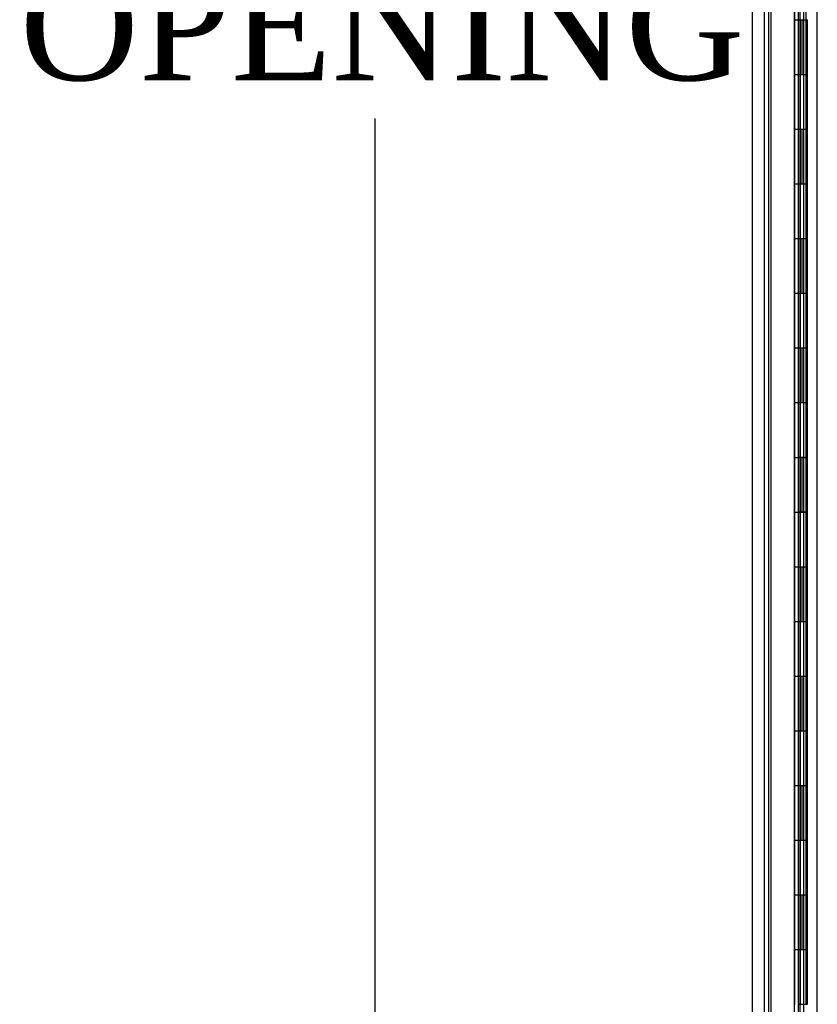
# Model space of a CAD drawing. Header units: inches. Extents: x 2 to 538, y -2 to 358.
# Tile 23 of 43: x 231 to 246, y 161 to 179. Entities that reach past the tile are written whole.
import ezdxf
from ezdxf.enums import TextEntityAlignment as Align
from ezdxf.lldxf.tags import DXFTag

# ---------------------------------------------------------------- set-up
doc = ezdxf.new("R2010")
doc.units = ezdxf.units.IN
doc.header["$MEASUREMENT"] = 0
for name, color, linetype in [('COM55595-3', 7, 'Continuous'), ('COM55607-2', 7, 'Continuous'), ('COM70220', 7, 'Continuous'), ('COM71182-2', 7, 'Continuous'), ('Default', 7, 'Continuous')]:
    doc.layers.add(name, color=color, linetype=linetype)
doc.styles.add('SEACAD_Times_New_Roman', font='times.ttf')
tags = doc.linetypes.add('HIDDEN2', pattern=[0.1875, 0.125, -0.0625]).pattern_tags.tags
tags[6:7] = [DXFTag(74, 4), DXFTag(75, 0), DXFTag(340, '0'), DXFTag(46, 0.0), DXFTag(50, 0.0), DXFTag(44, 0.0), DXFTag(45, 0.0)]
tags[4:5] = [DXFTag(74, 4), DXFTag(75, 0), DXFTag(340, '0'), DXFTag(46, 0.0), DXFTag(50, 0.0), DXFTag(44, 0.0), DXFTag(45, 0.0)]
doc.dimstyles.new('HAMMOND_(STH_-_540x360)', dxfattribs={"dimtxt": 2, "dimasz": 2.5, "dimexe": 1, "dimexo": 1, "dimgap": 0.5, "dimtad": 0, "dimtih": 1, "dimtoh": 1, "dimzin": 0, "dimdsep": 46, "dimtxsty": 'SEACAD_Times_New_Roman', "dimblk1": '_SE_FILLED', "dimblk2": '_SE_FILLED', "dimsah": 1, "dimcen": 1, "dimadec": 0, "dimazin": 0, "dimtfac": 0.8, "dimtofl": 0, "dimtmove": 0, "dimatfit": 3, "dimfxl": 0, "dimtolj": 1, "dimtzin": 0, "dimarcsym": 0})

# ---------------------------------------------------------------- blocks, each defined once
blk = doc.blocks.new('SE2')
at = {"layer": 'COM55595-3', "color": 7, "linetype": 'Continuous'}
for p, q in [((244.788, 150.234), (244.788, 220.535)), ((245.558, 150.186), (245.558, 220.583))]:
    blk.add_line(p, q, dxfattribs=at)
at = {"layer": 'COM55595-3', "color": 7, "linetype": 'HIDDEN2'}
blk.add_line((245.663, 151.159), (245.663, 191.322), dxfattribs=at)
at = {"layer": 'COM55607-2', "color": 7, "linetype": 'HIDDEN2'}
for p, q in [((245.082, 219.384), (245.082, 151.384)), ((245.627, 219.384), (245.627, 151.384)), ((245.727, 151.384), (245.727, 219.384)), ((245.677, 178.385), (245.677, 179.384)), ((245.719, 178.385), (245.719, 179.384)), ((245.764, 179.384), (245.794, 179.384)), ((245.794, 178.384), (245.794, 179.384)), ((245.622, 178.385), (245.677, 178.385)), ((245.667, 178.385), (245.794, 178.385)), ((245.667, 177.385), (245.667, 178.384)), ((245.764, 178.384), (245.794, 178.384)), ((245.789, 178.384), (245.789, 177.385)), ((245.794, 177.385), (245.794, 178.384)), ((245.622, 177.385), (245.677, 177.385)), ((245.667, 177.385), (245.794, 177.385)), ((245.677, 176.385), (245.677, 177.384)), ((245.719, 176.385), (245.719, 177.384)), ((245.764, 177.384), (245.794, 177.384)), ((245.794, 176.384), (245.794, 177.384)), ((245.622, 176.385), (245.677, 176.385)), ((245.667, 176.385), (245.794, 176.385)), ((245.667, 175.385), (245.667, 176.384)), ((245.764, 176.384), (245.794, 176.384)), ((245.789, 176.384), (245.789, 175.385)), ((245.794, 175.385), (245.794, 176.384)), ((245.622, 175.385), (245.677, 175.385)), ((245.667, 175.385), (245.794, 175.385)), ((245.677, 174.385), (245.677, 175.384)), ((245.719, 174.385), (245.719, 175.384)), ((245.764, 175.384), (245.794, 175.384)), ((245.794, 174.384), (245.794, 175.384)), ((245.622, 174.385), (245.677, 174.385)), ((245.667, 174.385), (245.794, 174.385)), ((245.667, 173.385), (245.667, 174.384)), ((245.764, 174.384), (245.794, 174.384)), ((245.789, 174.384), (245.789, 173.385)), ((245.794, 173.385), (245.794, 174.384)), ((245.622, 173.385), (245.677, 173.385)), ((245.667, 173.385), (245.794, 173.385)), ((245.677, 172.385), (245.677, 173.384)), ((245.719, 172.385), (245.719, 173.384)), ((245.764, 173.384), (245.794, 173.384)), ((245.794, 172.384), (245.794, 173.384)), ((245.622, 172.385), (245.677, 172.385)), ((245.667, 172.385), (245.794, 172.385)), ((245.667, 171.385), (245.667, 172.384)), ((245.764, 172.384), (245.794, 172.384)), ((245.789, 172.384), (245.789, 171.385)), ((245.794, 171.385), (245.794, 172.384)), ((245.622, 171.385), (245.677, 171.385)), ((245.667, 171.385), (245.794, 171.385)), ((245.677, 170.385), (245.677, 171.384)), ((245.719, 170.385), (245.719, 171.384)), ((245.764, 171.384), (245.794, 171.384)), ((245.794, 170.384), (245.794, 171.384)), ((245.622, 170.385), (245.677, 170.385)), ((245.667, 170.385), (245.794, 170.385)), ((245.667, 169.385), (245.667, 170.384)), ((245.764, 170.384), (245.794, 170.384)), ((245.789, 170.384), (245.789, 169.385)), ((245.794, 169.385), (245.794, 170.384)), ((245.622, 169.385), (245.677, 169.385)), ((245.667, 169.385), (245.794, 169.385)), ((245.677, 168.385), (245.677, 169.384)), ((245.719, 168.385), (245.719, 169.384)), ((245.764, 169.384), (245.794, 169.384)), ((245.794, 168.384), (245.794, 169.384)), ((245.622, 168.385), (245.677, 168.385)), ((245.667, 168.385), (245.794, 168.385)), ((245.667, 167.385), (245.667, 168.384)), ((245.764, 168.384), (245.794, 168.384)), ((245.789, 168.384), (245.789, 167.385)), ((245.794, 167.385), (245.794, 168.384)), ((245.622, 167.385), (245.677, 167.385)), ((245.667, 167.385), (245.794, 167.385)), ((245.677, 166.385), (245.677, 167.384)), ((245.719, 166.385), (245.719, 167.384)), ((245.764, 167.384), (245.794, 167.384)), ((245.794, 166.384), (245.794, 167.384)), ((245.622, 166.385), (245.677, 166.385)), ((245.667, 166.385), (245.794, 166.385)), ((245.667, 165.385), (245.667, 166.384)), ((245.764, 166.384), (245.794, 166.384)), ((245.789, 166.384), (245.789, 165.385)), ((245.794, 165.385), (245.794, 166.384)), ((245.622, 165.385), (245.677, 165.385)), ((245.667, 165.385), (245.794, 165.385)), ((245.677, 164.385), (245.677, 165.384)), ((245.719, 164.385), (245.719, 165.384)), ((245.764, 165.384), (245.794, 165.384)), ((245.794, 164.384), (245.794, 165.384)), ((245.622, 164.385), (245.677, 164.385)), ((245.667, 164.385), (245.794, 164.385)), ((245.667, 163.385), (245.667, 164.384)), ((245.764, 164.384), (245.794, 164.384)), ((245.789, 164.384), (245.789, 163.385)), ((245.794, 163.385), (245.794, 164.384)), ((245.622, 163.385), (245.677, 163.385)), ((245.667, 163.385), (245.794, 163.385)), ((245.677, 162.385), (245.677, 163.384)), ((245.719, 162.385), (245.719, 163.384)), ((245.764, 163.384), (245.794, 163.384)), ((245.794, 162.384), (245.794, 163.384)), ((245.622, 162.385), (245.677, 162.385)), ((245.667, 162.385), (245.794, 162.385)), ((245.667, 161.385), (245.667, 162.384)), ((245.764, 162.384), (245.794, 162.384)), ((245.789, 162.384), (245.789, 161.385)), ((245.794, 161.385), (245.794, 162.384)), ((245.622, 161.385), (245.677, 161.385)), ((245.667, 161.385), (245.794, 161.385))]:
    blk.add_line(p, q, dxfattribs=at)
at = {"layer": 'COM55607-2', "color": 7, "linetype": 'Continuous'}
for p, q in [((245.56, 180.384), (245.56, 179.384)), ((245.764, 180.384), (245.764, 179.384)), ((245.56, 179.384), (245.56, 178.384)), ((245.56, 179.384), (245.764, 179.384)), ((245.56, 179.384), (245.764, 179.384)), ((245.764, 179.384), (245.764, 178.384)), ((245.56, 178.384), (245.764, 178.384)), ((245.56, 178.384), (245.764, 178.384)), ((245.56, 178.384), (245.56, 177.384)), ((245.764, 178.384), (245.764, 177.384)), ((245.56, 177.384), (245.56, 176.384)), ((245.56, 177.384), (245.764, 177.384)), ((245.56, 177.384), (245.764, 177.384)), ((245.764, 177.384), (245.764, 176.384)), ((245.56, 176.384), (245.764, 176.384)), ((245.56, 176.384), (245.764, 176.384)), ((245.56, 176.384), (245.56, 175.384)), ((245.764, 176.384), (245.764, 175.384)), ((245.56, 175.384), (245.56, 174.384)), ((245.56, 175.384), (245.764, 175.384)), ((245.56, 175.384), (245.764, 175.384)), ((245.764, 175.384), (245.764, 174.384)), ((245.56, 174.384), (245.764, 174.384)), ((245.56, 174.384), (245.764, 174.384)), ((245.56, 174.384), (245.56, 173.384)), ((245.764, 174.384), (245.764, 173.384)), ((245.56, 173.384), (245.56, 172.384)), ((245.56, 173.384), (245.764, 173.384)), ((245.56, 173.384), (245.764, 173.384)), ((245.764, 173.384), (245.764, 172.384)), ((245.56, 172.384), (245.764, 172.384)), ((245.56, 172.384), (245.764, 172.384)), ((245.56, 172.384), (245.56, 171.384)), ((245.764, 172.384), (245.764, 171.384)), ((245.56, 171.384), (245.56, 170.384)), ((245.56, 171.384), (245.764, 171.384)), ((245.56, 171.384), (245.764, 171.384)), ((245.764, 171.384), (245.764, 170.384)), ((245.56, 170.384), (245.764, 170.384)), ((245.56, 170.384), (245.764, 170.384)), ((245.56, 170.384), (245.56, 169.384)), ((245.764, 170.384), (245.764, 169.384)), ((245.56, 169.384), (245.56, 168.384)), ((245.56, 169.384), (245.764, 169.384)), ((245.56, 169.384), (245.764, 169.384)), ((245.764, 169.384), (245.764, 168.384)), ((245.56, 168.384), (245.764, 168.384)), ((245.56, 168.384), (245.764, 168.384)), ((245.56, 168.384), (245.56, 167.384)), ((245.764, 168.384), (245.764, 167.384)), ((245.56, 167.384), (245.56, 166.384)), ((245.56, 167.384), (245.764, 167.384)), ((245.56, 167.384), (245.764, 167.384)), ((245.764, 167.384), (245.764, 166.384)), ((245.56, 166.384), (245.764, 166.384)), ((245.56, 166.384), (245.764, 166.384)), ((245.56, 166.384), (245.56, 165.384)), ((245.764, 166.384), (245.764, 165.384)), ((245.56, 165.384), (245.56, 164.384)), ((245.56, 165.384), (245.764, 165.384)), ((245.56, 165.384), (245.764, 165.384)), ((245.764, 165.384), (245.764, 164.384)), ((245.56, 164.384), (245.764, 164.384)), ((245.56, 164.384), (245.764, 164.384)), ((245.56, 164.384), (245.56, 163.384)), ((245.764, 164.384), (245.764, 163.384)), ((245.56, 163.384), (245.56, 162.384)), ((245.56, 163.384), (245.764, 163.384)), ((245.56, 163.384), (245.764, 163.384)), ((245.764, 163.384), (245.764, 162.384)), ((245.56, 162.384), (245.764, 162.384)), ((245.56, 162.384), (245.764, 162.384)), ((245.56, 162.384), (245.56, 161.384)), ((245.764, 162.384), (245.764, 161.384))]:
    blk.add_line(p, q, dxfattribs=at)
at = {"layer": 'COM70220', "color": 7, "linetype": 'HIDDEN2'}
blk.add_line((245.133, 150.705), (245.133, 219.852), dxfattribs=at)
at = {"layer": 'COM71182-2', "color": 7, "linetype": 'HIDDEN2'}
blk.add_line((245.008, 150.591), (245.008, 219.966), dxfattribs=at)
at = {"layer": 'COM71182-2', "color": 7, "linetype": 'Continuous'}
blk.add_line((245.975, 150.591), (245.975, 219.966), dxfattribs=at)
blk = doc.blocks.new('DMBLK3140')
at = {"layer": 'Default', "linetype": 'Continuous'}
for points in [[(237.463, 217.466), (238.296, 217.466), (237.88, 219.966)], [(237.463, 153.091), (237.88, 150.591), (238.296, 153.091)]]:
    blk.add_hatch(color=7, dxfattribs=at).paths.add_polyline_path(points)
at = {"layer": 'Default', "color": 7, "linetype": 'Continuous'}
for p, q in [((244.008, 219.966), (236.88, 219.966)), ((237.88, 219.966), (237.88, 186.979)), ((237.88, 177.579), (237.88, 150.591)), ((244.008, 150.591), (236.88, 150.591))]:
    blk.add_line(p, q, dxfattribs=at)
at = {"layer": 'Default', "color": 7, "linetype": 'Continuous', "style": 'SEACAD_Times_New_Roman'}
for s, p in [('69.38', (234.467, 186.279)), ('DOOR ', (233.306, 183.279)), ('OPENING', (231.387, 180.279))]:
    blk.add_text(s, height=2, dxfattribs=at).set_placement(p, align=Align.TOP_LEFT)
blk = doc.blocks.new('_SE_FILLED')
at = {"color": 0}
blk.add_line((0, 0), (-1, 0), dxfattribs=at)
blk.add_solid([(0, 0), (-1, -0.1665), (-1, 0.1665), (0, 0)], dxfattribs=at)

msp = doc.modelspace()

# ---------------------------------------------------------------- block references
at = {"layer": 'Default'}
msp.add_blockref('SE2', (0, 0), dxfattribs=at)

# ---------------------------------------------------------------- dimensions: what is measured, and where the dimension line sits
at = {"layer": 'Default', "color": 7, "linetype": 'Continuous'}
dim = msp.add_linear_dim(base=(237.879804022, 219.966415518), p1=(245.927404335, 219.966415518), p2=(245.927404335, 150.591415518), angle=270, text='\\A1;<>\\PDOOR \\XOPENING', dimstyle='HAMMOND_(STH_-_540x360)', dxfattribs=at)
dim.commit()
dim.dimension.update_dxf_attribs({"geometry": 'DMBLK3140', "text_midpoint": (237.879804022, 185.278915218), "dimtype": 161})

doc.saveas('drawing.dxf')
